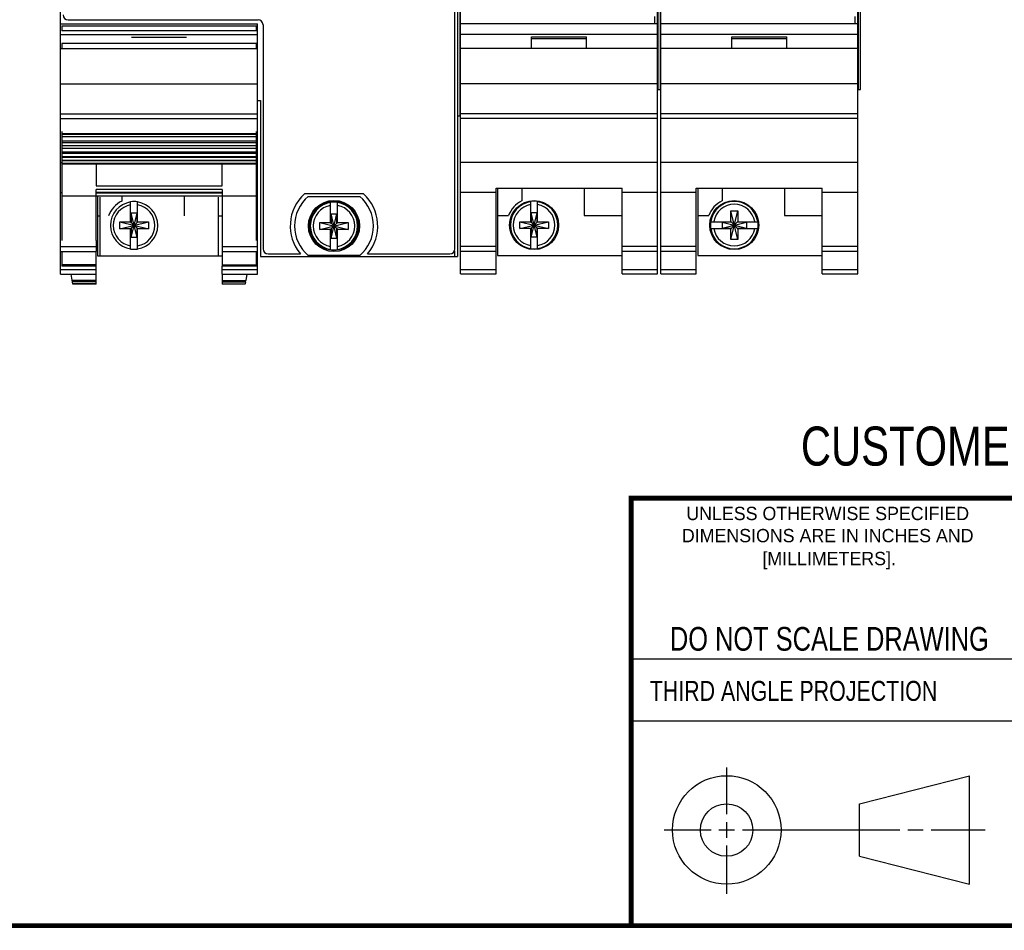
# Model space of a CAD drawing. Header units: inches. Extents: x 0.2 to 16.8, y 0.1 to 10.8.
# Tile 7 of 22: x 9 to 13, y 0.2 to 3.9. Entities that reach past the tile are written whole.
import ezdxf
from ezdxf.enums import TextEntityAlignment as Align

# ---------------------------------------------------------------- set-up
doc = ezdxf.new("R2010")
doc.units = ezdxf.units.IN
doc.header["$LTSCALE"] = 0.935
doc.header["$MEASUREMENT"] = 0
doc.layers.get('0').update_dxf_attribs({"linetype": 'CONTINUOUS'})
doc.styles.get("Standard").update_dxf_attribs({"font": 'txt', "width": 0.8})

msp = doc.modelspace()

# ---------------------------------------------------------------- linework, layer by layer
at = {"color": 7, "linetype": 'CONTINUOUS'}
for p, q in [((9.199, 2.8666), (9.199, 8.0043)), ((12.3888, 2.8678), (12.3888, 8.0057)), ((12.3918, 3.6057), (12.3918, 7.6057)), ((12.4004, 3.6057), (12.4004, 7.6057)), ((12.4006, 3.6057), (12.4006, 7.6057)), ((11.5878, 2.8678), (11.5878, 5.2925)), ((11.5908, 3.6057), (11.5908, 5.2938)), ((11.5994, 3.6057), (11.5994, 5.2977)), ((11.5996, 3.6057), (11.5996, 5.2978)), ((11.6008, 2.8678), (11.6008, 5.2983)), ((10.777, 2.9673), (10.777, 4.2236)), ((10.787, 4.2173), (10.787, 2.9373)), ((10.789, 3.5005), (10.789, 4.2161)), ((10.7976, 3.5005), (10.7976, 4.2107)), ((10.7978, 3.5005), (10.7978, 4.2106)), ((10.7998, 2.8678), (10.7998, 4.2093)), ((9.199, 3.8686), (9.987, 3.8686)), ((9.229, 3.8843), (9.989, 3.8843)), ((9.987, 2.8666), (9.987, 3.8686)), ((10.009, 3.8643), (10.009, 2.9673)), ((10.7998, 3.8698), (11.5878, 3.8698)), ((11.5758, 3.8982), (11.5758, 3.8698)), ((11.6008, 3.8698), (12.3888, 3.8698)), ((12.3768, 3.8982), (12.3768, 3.8698)), ((9.199, 3.8256), (9.987, 3.8256)), ((9.2032, 3.86), (9.2032, 3.8403)), ((9.2032, 3.86), (9.9827, 3.86)), ((9.9827, 3.8403), (9.2032, 3.8403)), ((9.9827, 3.8403), (9.9827, 3.86)), ((10.7998, 3.8268), (11.5878, 3.8268)), ((11.6008, 3.8268), (12.3888, 3.8268)), ((9.9827, 3.7898), (9.2032, 3.7898)), ((9.2032, 3.7898), (9.2032, 3.7686)), ((9.483, 3.8156), (9.703, 3.8156)), ((9.9827, 3.7686), (9.9827, 3.7898)), ((11.0838, 3.8168), (11.3038, 3.8168)), ((11.0838, 3.7698), (11.0838, 3.8168)), ((11.0838, 3.8098), (11.3038, 3.8098)), ((11.3038, 3.7698), (11.3038, 3.8168)), ((11.8848, 3.8168), (12.1048, 3.8168)), ((11.8848, 3.7698), (11.8848, 3.8168)), ((11.8848, 3.8098), (12.1048, 3.8098)), ((12.1048, 3.7698), (12.1048, 3.8168)), ((9.987, 3.7686), (9.199, 3.7686)), ((11.5878, 3.7698), (10.7998, 3.7698)), ((12.3888, 3.7698), (11.6008, 3.7698)), ((9.199, 3.6286), (9.987, 3.6286)), ((10.7998, 3.6298), (11.5878, 3.6298)), ((11.6008, 3.6298), (12.3888, 3.6298)), ((11.5878, 3.6057), (11.5996, 3.6057)), ((12.3888, 3.6057), (12.4006, 3.6057)), ((9.987, 3.5613), (9.999, 3.5613)), ((9.999, 3.5613), (9.999, 2.9373)), ((9.199, 3.5086), (9.987, 3.5086)), ((10.7998, 3.5098), (11.5878, 3.5098)), ((11.6008, 3.5098), (12.3888, 3.5098)), ((9.199, 3.4891), (9.987, 3.4891)), ((10.787, 3.5005), (10.7978, 3.5005)), ((10.7998, 3.4902), (11.5878, 3.4902)), ((11.6008, 3.4902), (12.3888, 3.4902)), ((9.2032, 3.4371), (9.2032, 3.322)), ((9.2032, 3.4292), (9.9827, 3.4292)), ((9.9827, 3.3804), (9.9827, 3.4371)), ((9.2032, 3.4262), (9.9827, 3.4262)), ((9.9827, 3.4159), (9.2032, 3.4159)), ((9.2032, 3.4005), (9.9827, 3.4005)), ((9.2032, 3.3935), (9.9827, 3.3935)), ((9.9827, 3.392), (9.2032, 3.392)), ((9.9827, 3.3804), (9.2032, 3.3804)), ((9.2032, 3.3701), (9.9827, 3.3701)), ((9.9827, 3.3548), (9.2032, 3.3548)), ((9.2032, 3.3502), (9.9827, 3.3502)), ((9.9827, 3.3548), (9.9827, 3.3788)), ((9.9827, 3.322), (9.9827, 3.3543)), ((9.199, 3.3133), (9.2032, 3.3133)), ((9.9827, 3.3365), (9.2032, 3.3365)), ((9.2032, 3.3346), (9.9827, 3.3346)), ((9.9827, 3.322), (9.2032, 3.322)), ((9.2032, 3.3218), (9.9827, 3.3218)), ((9.2032, 3.3218), (9.2032, 3.0017)), ((9.9827, 3.0017), (9.9827, 3.3218)), ((9.9827, 3.3133), (9.987, 3.3133)), ((10.7998, 3.3145), (11.5878, 3.3145)), ((11.6008, 3.3145), (12.3888, 3.3145)), ((9.9827, 3.3095), (9.2032, 3.3095)), ((9.2032, 3.3084), (9.9827, 3.3084)), ((9.341, 3.3084), (9.341, 3.2199)), ((9.8449, 3.2199), (9.8449, 3.3084)), ((9.199, 3.1936), (9.2032, 3.1936)), ((9.341, 3.2199), (9.8449, 3.2199)), ((9.8449, 3.2055), (9.341, 3.2055)), ((9.341, 3.0017), (9.341, 3.2055)), ((9.8449, 3.1932), (9.341, 3.1932)), ((9.8449, 3.2055), (9.8449, 3.0017)), ((9.9827, 3.1936), (9.987, 3.1936)), ((10.7998, 3.1948), (10.9418, 3.1948)), ((10.9418, 3.21), (11.4458, 3.21)), ((10.9418, 2.8678), (10.9418, 3.21)), ((10.9478, 3.21), (10.9478, 2.9408)), ((11.0448, 3.21), (11.0448, 3.1601)), ((11.2948, 3.21), (11.2948, 3.1008)), ((11.4458, 2.8678), (11.4458, 3.21)), ((11.4458, 3.1948), (11.5878, 3.1948)), ((11.6008, 3.1948), (11.7428, 3.1948)), ((11.7428, 3.21), (12.2468, 3.21)), ((11.7428, 2.8678), (11.7428, 3.21)), ((11.7488, 3.21), (11.7488, 2.9408)), ((11.8458, 3.21), (11.8458, 3.1601)), ((12.0958, 3.21), (12.0958, 3.1008)), ((12.2468, 2.8678), (12.2468, 3.21)), ((12.2468, 3.1948), (12.3888, 3.1948)), ((9.9827, 3.1789), (9.2032, 3.1789)), ((9.8449, 3.1904), (9.341, 3.1904)), ((9.347, 3.1789), (9.347, 2.9396)), ((9.3567, 2.9387), (9.3567, 3.1749)), ((9.444, 3.1789), (9.444, 3.159)), ((9.4792, 3.0733), (9.4792, 3.1563)), ((9.5067, 3.0733), (9.5067, 3.1563)), ((9.694, 3.1789), (9.694, 3.0996)), ((9.8292, 3.1749), (9.8292, 2.9387)), ((10.4112, 3.1883), (10.1747, 3.1883)), ((10.1892, 3.1778), (10.3967, 3.1778)), ((10.2792, 3.071), (10.2792, 3.154)), ((10.3067, 3.071), (10.3067, 3.154)), ((11.0801, 3.0745), (11.0801, 3.1574)), ((11.1076, 3.0745), (11.1076, 3.1574)), ((11.8811, 3.1199), (11.9086, 3.1199)), ((11.9086, 3.0057), (11.8811, 3.1199)), ((11.8811, 3.0765), (11.8811, 3.1199)), ((11.8811, 3.0057), (11.9086, 3.1199)), ((11.9086, 3.1199), (11.9086, 3.0765)), ((9.347, 3.0996), (9.3567, 3.0996)), ((9.4359, 3.0754), (9.55, 3.0478)), ((9.4359, 3.0754), (9.4792, 3.0754)), ((9.4359, 3.0478), (9.55, 3.0754)), ((9.4359, 3.0478), (9.4359, 3.0754)), ((9.5047, 3.1101), (9.4813, 3.1101)), ((9.5047, 3.0131), (9.4813, 3.1101)), ((9.4813, 3.1101), (9.4813, 3.0733)), ((9.4813, 3.0131), (9.5047, 3.1101)), ((9.5047, 3.0733), (9.5047, 3.1101)), ((9.5067, 3.0754), (9.55, 3.0754)), ((9.55, 3.0754), (9.55, 3.0478)), ((9.8292, 3.0996), (9.845, 3.0996)), ((10.2813, 3.1079), (10.3047, 3.1079)), ((10.3047, 3.0108), (10.2813, 3.1079)), ((10.2813, 3.1079), (10.2813, 3.071)), ((10.2813, 3.0108), (10.3047, 3.1079)), ((10.3047, 3.071), (10.3047, 3.1079)), ((10.9478, 3.1008), (10.9917, 3.1008)), ((11.0368, 3.049), (11.1509, 3.0765)), ((11.0368, 3.0765), (11.0801, 3.0765)), ((11.0368, 3.0765), (11.1509, 3.049)), ((11.0368, 3.049), (11.0368, 3.0765)), ((11.0801, 3.0745), (11.0821, 3.0745)), ((11.1056, 3.1113), (11.0821, 3.1113)), ((11.1056, 3.0142), (11.0821, 3.1113)), ((11.0821, 3.1113), (11.0821, 3.0745)), ((11.0821, 3.0142), (11.1056, 3.1113)), ((11.0821, 3.0745), (11.1056, 3.0511)), ((11.0821, 3.0511), (11.1056, 3.0745)), ((11.1056, 3.0745), (11.1056, 3.1113)), ((11.1076, 3.0745), (11.1056, 3.0745)), ((11.1076, 3.0765), (11.1509, 3.0765)), ((11.1509, 3.0765), (11.1509, 3.049)), ((11.2948, 3.1008), (11.4458, 3.1008)), ((11.7488, 3.1008), (11.7927, 3.1008)), ((11.8002, 3.0765), (11.8831, 3.0765)), ((11.8463, 3.0511), (11.9434, 3.0745)), ((11.8831, 3.0745), (11.8463, 3.0745)), ((11.8463, 3.0745), (11.9434, 3.0511)), ((11.8463, 3.0745), (11.8463, 3.0511)), ((11.8831, 3.0765), (11.8831, 3.0745)), ((11.8831, 3.0745), (11.9066, 3.0511)), ((11.8831, 3.0511), (11.9066, 3.0745)), ((11.9066, 3.0765), (11.9895, 3.0765)), ((11.9066, 3.0765), (11.9066, 3.0745)), ((11.9434, 3.0745), (11.9066, 3.0745)), ((11.9434, 3.0745), (11.9434, 3.0511)), ((12.0958, 3.1008), (12.2468, 3.1008)), ((9.4792, 3.0478), (9.4359, 3.0478)), ((9.4792, 3.0733), (9.4813, 3.0733)), ((9.4792, 3.0499), (9.4813, 3.0499)), ((9.4792, 2.967), (9.4792, 3.0499)), ((9.4813, 3.0733), (9.5047, 3.0499)), ((9.4813, 3.0499), (9.5047, 3.0733)), ((9.4813, 3.0499), (9.4813, 3.0131)), ((9.5067, 3.0733), (9.5047, 3.0733)), ((9.5067, 3.0499), (9.5047, 3.0499)), ((9.5047, 3.0131), (9.5047, 3.0499)), ((9.5067, 2.967), (9.5067, 3.0499)), ((9.55, 3.0478), (9.5067, 3.0478)), ((10.2359, 3.0731), (10.2792, 3.0731)), ((10.2359, 3.0731), (10.35, 3.0456)), ((10.2359, 3.0456), (10.35, 3.0731)), ((10.2359, 3.0456), (10.2359, 3.0731)), ((10.2792, 3.0456), (10.2359, 3.0456)), ((10.2792, 3.071), (10.2813, 3.071)), ((10.2792, 3.0476), (10.2813, 3.0476)), ((10.2792, 2.9647), (10.2792, 3.0476)), ((10.2813, 3.071), (10.3047, 3.0476)), ((10.2813, 3.0476), (10.3047, 3.071)), ((10.2813, 3.0476), (10.2813, 3.0108)), ((10.3067, 3.071), (10.3047, 3.071)), ((10.3067, 3.0476), (10.3047, 3.0476)), ((10.3047, 3.0108), (10.3047, 3.0476)), ((10.3067, 3.0731), (10.35, 3.0731)), ((10.3067, 2.9647), (10.3067, 3.0476)), ((10.35, 3.0456), (10.3067, 3.0456)), ((10.35, 3.0731), (10.35, 3.0456)), ((11.0801, 3.049), (11.0368, 3.049)), ((11.0801, 3.0511), (11.0821, 3.0511)), ((11.0801, 2.9681), (11.0801, 3.0511)), ((11.0821, 3.0511), (11.0821, 3.0142)), ((11.1076, 3.0511), (11.1056, 3.0511)), ((11.1056, 3.0142), (11.1056, 3.0511)), ((11.1076, 2.9681), (11.1076, 3.0511)), ((11.1509, 3.049), (11.1076, 3.049)), ((11.8002, 3.049), (11.8831, 3.049)), ((11.8463, 3.0511), (11.8831, 3.0511)), ((11.8811, 3.0057), (11.8811, 3.049)), ((11.8831, 3.049), (11.8831, 3.0511)), ((11.9066, 3.0511), (11.9434, 3.0511)), ((11.9066, 3.049), (11.9066, 3.0511)), ((11.9066, 3.049), (11.9895, 3.049)), ((11.9086, 3.049), (11.9086, 3.0057)), ((9.341, 3.0017), (9.341, 2.9574)), ((9.5047, 3.0131), (9.4813, 3.0131)), ((9.845, 3.0017), (9.845, 2.9574)), ((10.2813, 3.0108), (10.3047, 3.0108)), ((11.1056, 3.0142), (11.0821, 3.0142)), ((11.9086, 3.0057), (11.8811, 3.0057)), ((9.199, 2.9766), (9.341, 2.9766)), ((9.199, 2.9574), (9.341, 2.9574)), ((9.2032, 2.9574), (9.2032, 2.8985)), ((9.341, 2.8985), (9.341, 2.9574)), ((9.8449, 2.9574), (9.8449, 2.8985)), ((9.845, 2.9766), (9.987, 2.9766)), ((9.845, 2.9574), (9.987, 2.9574)), ((9.9827, 2.8985), (9.9827, 2.9574)), ((10.775, 2.9599), (10.775, 2.9373)), ((10.7998, 2.9778), (10.9418, 2.9778)), ((10.7998, 2.9585), (10.9418, 2.9585)), ((11.4458, 2.9778), (11.5878, 2.9778)), ((11.4458, 2.9585), (11.5878, 2.9585)), ((11.6008, 2.9778), (11.7428, 2.9778)), ((11.6008, 2.9585), (11.7428, 2.9585)), ((12.2468, 2.9778), (12.3888, 2.9778)), ((12.2468, 2.9585), (12.3888, 2.9585)), ((9.347, 2.9396), (9.3567, 2.9396)), ((9.8292, 2.9387), (9.3567, 2.9387)), ((9.8292, 2.9396), (9.845, 2.9396)), ((9.999, 2.9373), (10.787, 2.9373)), ((10.029, 2.9473), (10.1585, 2.9473)), ((10.3967, 2.9408), (10.1892, 2.9408)), ((10.4274, 2.9473), (10.757, 2.9473)), ((10.9478, 2.9408), (11.4458, 2.9408)), ((11.7488, 2.9408), (12.2468, 2.9408)), ((9.199, 2.8845), (9.341, 2.8845)), ((9.341, 2.9034), (9.2032, 2.9034)), ((9.341, 2.8985), (9.2032, 2.8985)), ((9.341, 2.8666), (9.341, 2.8985)), ((9.8449, 2.9034), (9.9827, 2.9034)), ((9.9827, 2.8985), (9.8449, 2.8985)), ((9.845, 2.8666), (9.845, 2.8985)), ((9.845, 2.8845), (9.987, 2.8845)), ((10.7998, 2.8857), (10.9418, 2.8857)), ((11.4458, 2.8857), (11.5878, 2.8857)), ((11.6008, 2.8857), (11.7428, 2.8857)), ((12.2468, 2.8857), (12.3888, 2.8857)), ((9.199, 2.8666), (9.341, 2.8666)), ((9.2484, 2.8269), (9.2414, 2.8666)), ((9.341, 2.8408), (9.246, 2.8407)), ((9.341, 2.8269), (9.341, 2.8666)), ((9.8449, 2.8666), (9.8449, 2.8269)), ((9.8449, 2.8408), (9.9399, 2.8407)), ((9.845, 2.8666), (9.987, 2.8666)), ((9.9389, 2.8351), (9.9399, 2.8407)), ((9.9445, 2.8666), (9.9399, 2.8407)), ((10.7998, 2.8678), (10.9418, 2.8678)), ((11.4458, 2.8678), (11.5878, 2.8678)), ((11.6008, 2.8678), (11.7428, 2.8678)), ((12.2468, 2.8678), (12.3888, 2.8678)), ((9.341, 2.8351), (9.247, 2.8351)), ((9.341, 2.8271), (9.2484, 2.8271)), ((9.341, 2.8269), (9.2484, 2.8269)), ((9.8449, 2.8351), (9.9389, 2.8351)), ((9.8449, 2.8271), (9.9375, 2.8271)), ((9.9375, 2.8269), (9.8449, 2.8269)), ((9.9389, 2.8351), (9.9375, 2.8271)), ((9.9375, 2.8269), (9.9375, 2.8271)), ((12.3963, 0.7462), (12.8358, 0.859)), ((12.8358, 0.4248), (12.8358, 0.859)), ((12.3963, 0.5362), (12.3963, 0.7462)), ((12.3963, 0.5362), (12.8358, 0.4248))]:
    msp.add_line(p, q, dxfattribs=at)
at = {"color": 2, "linetype": 'CONTINUOUS'}
for p, q in [((11.482, 1.3265), (13.0653, 1.3265)), ((13.0653, 1.0776), (11.482, 1.0776)), ((11.8648, 0.7044), (11.8648, 0.8912)), ((11.8648, 0.6106), (11.8648, 0.6731)), ((11.6146, 0.6419), (11.8023, 0.6419)), ((11.8335, 0.6419), (11.896, 0.6419)), ((11.9273, 0.6419), (12.5575, 0.6419)), ((12.5888, 0.6419), (12.6513, 0.6419)), ((12.6825, 0.6419), (12.8983, 0.6419)), ((11.8648, 0.3866), (11.8648, 0.5794))]:
    msp.add_line(p, q, dxfattribs=at)
at = {"color": 7, "linetype": 'CONTINUOUS', "const_width": 0.02}
for points in [[(11.4718, 1.9702), (16.75, 1.9707)], [(11.482, 0.25), (11.482, 1.9707)], [(0.25, 0.2586), (16.75, 0.2586)]]:
    msp.add_lwpolyline(points, dxfattribs=at)
at = {"color": 7, "linetype": 'CONTINUOUS'}
for centre, radius in [((10.293, 3.0593), 0.1025), ((10.293, 3.0593), 0.098), ((11.0938, 3.0628), 0.098), ((11.8948, 3.0628), 0.098), ((11.8648, 0.6419), 0.2171), ((11.8642, 0.6412), 0.105)]:
    msp.add_circle(centre, radius, dxfattribs=at)
for centre, radius, start, end in [((9.229, 3.9043), 0.02, 180, 270), ((9.989, 3.8643), 0.02, 0, 90), ((9.493, 3.0616), 0.109, 116.7143, 159.5968), ((9.493, 3.0616), 0.0947, 98.3637, 261.6363), ((9.493, 3.0616), 0.0956, 81.7166, 98.2834), ((9.493, 3.0616), 0.0947, 278.3637, 81.6363), ((10.293, 3.0593), 0.175, 132.5114, 219.7918), ((10.293, 3.0593), 0.1575, 131.203, 228.797), ((10.293, 3.0593), 0.0947, 98.3637, 261.6363), ((10.293, 3.0593), 0.0956, 81.7166, 98.2834), ((10.293, 3.0593), 0.0947, 278.3637, 81.6363), ((10.293, 3.0593), 0.1575, 311.203, 48.797), ((10.293, 3.0593), 0.175, 320.2082, 47.4886), ((11.0938, 3.0628), 0.109, 116.7143, 159.5968), ((11.0938, 3.0628), 0.0947, 98.3637, 261.6363), ((11.0938, 3.0628), 0.0956, 81.7166, 98.2834), ((11.0938, 3.0628), 0.0947, 278.3637, 81.6363), ((11.8948, 3.0628), 0.109, 116.7143, 159.5968), ((11.8948, 3.0628), 0.0947, 8.3637, 171.6363), ((9.493, 3.0616), 0.0832, 99.5336, 260.4664), ((9.493, 3.0616), 0.0832, 279.5336, 80.4664), ((10.293, 3.0593), 0.0832, 99.5336, 260.4664), ((10.293, 3.0593), 0.0832, 279.5336, 80.4664), ((11.0938, 3.0628), 0.0832, 99.5336, 260.4664), ((11.0938, 3.0628), 0.0832, 279.5336, 80.4664), ((11.8948, 3.0628), 0.0832, 9.5336, 170.4664), ((11.8948, 3.0628), 0.0956, 171.7166, 188.2834), ((11.8948, 3.0628), 0.0956, 351.7166, 8.2834), ((11.8948, 3.0628), 0.0947, 188.3637, 351.6363), ((11.8948, 3.0628), 0.0832, 189.5336, 350.4664), ((9.493, 3.0616), 0.0956, 261.7166, 278.2834), ((10.029, 2.9673), 0.02, 180, 270), ((10.293, 3.0593), 0.0956, 261.7166, 278.2834), ((10.757, 2.9673), 0.02, 270, 360), ((11.0938, 3.0628), 0.0956, 261.7166, 278.2834)]:
    msp.add_arc(centre, radius, start, end, dxfattribs=at)

# ---------------------------------------------------------------- texts
at = {"color": 7, "linetype": 'CONTINUOUS', "width": 0.8}
for s, height, p in [('CUSTOMER DRAWING', 0.15625, (13.0668, 2.1001)), ('DO NOT SCALE DRAWING', 0.095, (12.2754, 1.3592))]:
    msp.add_text(s, height=height, dxfattribs=at).set_placement(p, align=Align.CENTER)
at = {"color": 2, "linetype": 'CONTINUOUS'}
for s, p in [('UNLESS OTHERWISE SPECIFIED', (12.2688, 1.8819)), ('DIMENSIONS ARE IN INCHES AND', (12.2688, 1.7933)), ('[MILLIMETERS].', (12.2746, 1.7015))]:
    msp.add_text(s, height=0.053254, dxfattribs=at).set_placement(p, align=Align.CENTER)
at = {"color": 2, "linetype": 'CONTINUOUS', "width": 0.8}
msp.add_text('THIRD ANGLE PROJECTION', height=0.08, dxfattribs=at).set_placement((11.5564, 1.1584))

doc.saveas('drawing.dxf')
